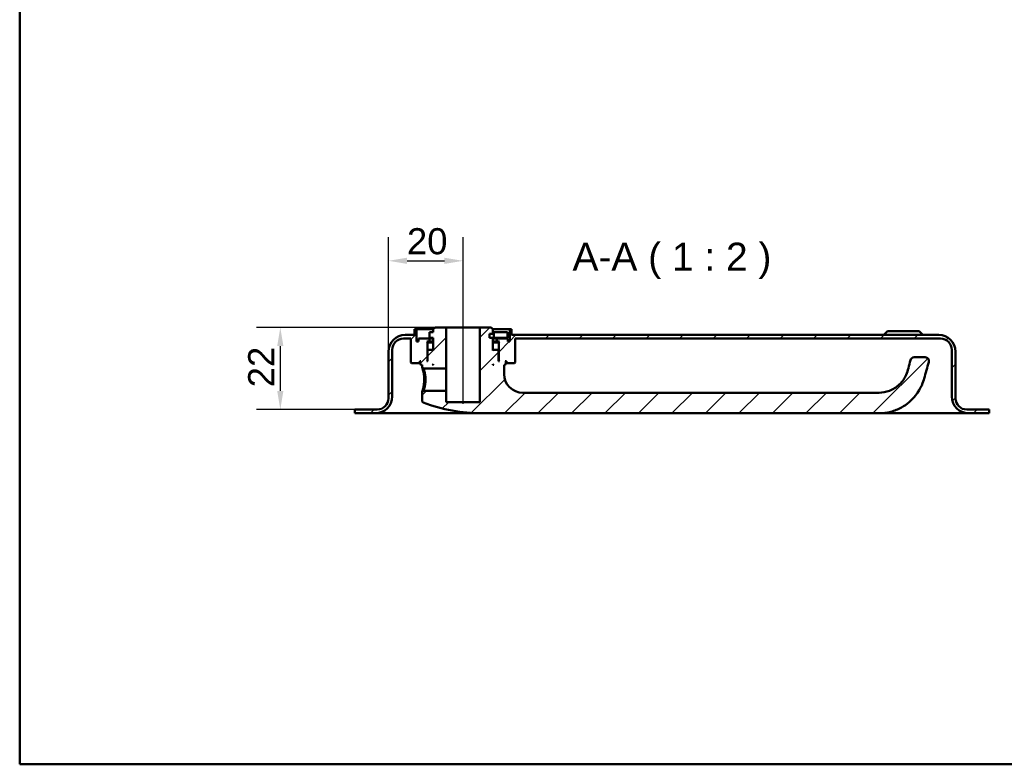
# Model space of a CAD drawing. Header units: millimetres. Extents: x 20 to 833, y 20 to 574.
# Tile 1 of 4: x 20 to 284, y 20 to 219. Entities that reach past the tile are written whole.
import ezdxf

# ---------------------------------------------------------------- set-up
doc = ezdxf.new("R2010")
doc.units = ezdxf.units.MM
doc.header["$LTSCALE"] = 2
for name, color, linetype, lineweight in [('Bemaßungen(DIN)', 7, 'Continuous', 25), ('Mittellinie(DIN)', 7, 'Continuous', 25), ('Sichtbare Kanten(DIN)', 7, 'Continuous', 50), ('Skizziergeometrie(DIN)', 7, 'Continuous', 50), ('Symbole(DIN)', 7, 'Continuous', 25)]:
    doc.layers.add(name, color=color, linetype=linetype, lineweight=lineweight)
doc.layers.add('Schraffur', color=179, linetype='Continuous', lineweight=9, true_color=0x1e1e47)
doc.styles.add('Aktuell-DINGroßer Text', font='arial.ttf')
doc.styles.add('STANDARD-DIN~0', font='arial.ttf')
doc.dimstyles.new('CAD-LAN', dxfattribs={"dimscale": 2, "dimtxt": 3.5, "dimasz": 2.5, "dimexe": 3.175, "dimexo": 0, "dimgap": 0.8, "dimtad": 1, "dimrnd": 1e-08, "dimtxsty": 'STANDARD-DIN~0', "dimcen": 0.09, "dimdle": 10, "dimclrd": 250, "dimclre": 250, "dimclrt": 250, "dimadec": 0, "dimazin": 2, "dimtfac": 1, "dimtmove": 0, "dimatfit": 3, "dimfxl": 1, "dimtolj": 1, "dimtzin": 0, "dimlwd": 25, "dimlwe": 25, "dimarcsym": 0})

# ---------------------------------------------------------------- blocks, each defined once
blk = doc.blocks.new('Ränder Standardrahmen')
at = {"layer": 'Skizziergeometrie(DIN)', "flags": 128}
blk.add_lwpolyline([(10, 10), (10, 287), (410, 287), (410, 10), (10, 10)], dxfattribs=at)
blk = doc.blocks.new('*D24')
at = {"layer": 'Bemaßungen(DIN)', "color": 250, "linetype": 'Continuous', "lineweight": 25, "true_color": 0x3f3f3f, "transparency": 16777216}
for p, q in [((118.87, 130.54), (118.87, 161.24)), ((138.87, 142.04), (138.87, 161.24)), ((123.87, 154.89), (133.87, 154.89))]:
    blk.add_line(p, q, dxfattribs=at)
at = {"layer": 'Bemaßungen(DIN)', "color": 250, "linetype": 'Continuous', "true_color": 0x3f3f3f, "transparency": 16777216}
for points in [[(123.87, 155.72), (123.87, 154.06), (118.87, 154.89)], [(133.87, 155.72), (133.87, 154.06), (138.87, 154.89)]]:
    blk.add_solid(points, dxfattribs=at)
at = {"layer": 'Defpoints', "color": 0, "linetype": 'Continuous', "transparency": 16777216}
for p in [(138.87, 154.89), (138.87, 142.04), (118.87, 130.54)]:
    blk.add_point(p, dxfattribs=at)
at = {"layer": 'Bemaßungen(DIN)', "color": 250, "linetype": 'Continuous', "lineweight": 25, "true_color": 0x3f3f3f, "transparency": 16777216, "insert": (123.81, 163.64), "char_height": 7, "attachment_point": 1, "style": 'STANDARD-DIN~0'}
blk.add_mtext('\\A1;20', dxfattribs=at)
blk = doc.blocks.new('*D25')
at = {"layer": 'Bemaßungen(DIN)', "color": 250, "linetype": 'Continuous', "lineweight": 25, "true_color": 0x3f3f3f, "transparency": 16777216}
for p, q in [((131.37, 137.04), (83.52, 137.04)), ((89.87, 132.04), (89.87, 120.04)), ((109.87, 115.04), (83.52, 115.04))]:
    blk.add_line(p, q, dxfattribs=at)
at = {"layer": 'Bemaßungen(DIN)', "color": 250, "linetype": 'Continuous', "true_color": 0x3f3f3f, "transparency": 16777216}
for points in [[(89.03, 132.04), (90.7, 132.04), (89.87, 137.04)], [(89.03, 120.04), (90.7, 120.04), (89.87, 115.04)]]:
    blk.add_solid(points, dxfattribs=at)
at = {"layer": 'Defpoints', "color": 0, "linetype": 'Continuous', "transparency": 16777216}
for p in [(131.37, 137.04), (89.87, 115.04), (109.87, 115.04)]:
    blk.add_point(p, dxfattribs=at)
at = {"layer": 'Bemaßungen(DIN)', "color": 250, "linetype": 'Continuous', "lineweight": 25, "true_color": 0x3f3f3f, "transparency": 16777216, "insert": (81.24, 121), "char_height": 7, "attachment_point": 1, "rotation": 90, "style": 'STANDARD-DIN~0'}
blk.add_mtext('\\A1;22', dxfattribs=at)

msp = doc.modelspace()

# ---------------------------------------------------------------- hatches: boundary and pattern name
at = {"layer": 'Schraffur'}
h = msp.add_hatch(dxfattribs=at)
h.set_pattern_fill('ANSI31', color=256, scale=50.8, style=0)
h.set_pattern_definition([(45, (0, 0), (-4.49013, 4.49013), [])])
edge = h.paths.add_edge_path()
edge.add_spline(control_points=[(127.868, 117.384), (127.87, 117.348), (127.874, 117.312), (127.89, 117.242), (127.901, 117.208), (127.947, 117.107), (127.989, 117.056), (128.078, 116.974), (128.133, 116.939), (128.193, 116.917)], knot_values=[-0.0531928, -0.0531928, -0.0531928, -0.0531928, -0.0447959, -0.0447959, -0.0363986, -0.0363986, -0.0190548, -0.0190548, -0.0000009, -0.0000009, -0.0000009, -0.0000009], degree=3, periodic=0)
edge.add_ellipse((143.868, 158.209), major_axis=(-15.675, -41.291), ratio=1, start_angle=0, end_angle=20.78805)
edge.add_line((143.868, 114.042), (250.368, 114.042))
edge.add_spline(control_points=[(250.368, 114.042), (251.421, 114.042), (252.475, 114.178), (254.515, 114.703), (255.502, 115.093), (257.876, 116.408), (259.156, 117.51), (261.729, 120.765), (262.247, 122.6), (262.874, 124.815), (263.3, 126.291), (263.723, 127.767)], knot_values=[-1.0345986, -1.0345986, -1.0345986, -1.0345986, -0.938232, -0.938232, -0.841905, -0.841905, -0.689939, -0.689939, -0.4605968, -0.4605968, 0, 0, 0, 0], degree=3, periodic=0)
edge.add_ellipse((262.762, 128.042), major_axis=(0.961, -0.276), ratio=1, start_angle=0, end_angle=106)
edge.add_line((262.762, 129.042), (259.761, 129.042))
edge.add_ellipse((259.761, 128.042), major_axis=(0, 1), ratio=1, start_angle=0, end_angle=76.78481)
edge.add_spline(control_points=[(258.788, 128.271), (258.427, 126.735), (258.148, 125.47), (257.231, 123.447), (256.68, 122.578), (255.014, 121.007), (254.125, 120.444), (252.26, 119.727), (251.313, 119.542), (250.368, 119.542)], knot_values=[-1.4743943, -1.4743943, -1.4743943, -1.4743943, -0.9712289, -0.9712289, -0.5989666, -0.5989666, -0.2834298, -0.2834298, 0, 0, 0, 0], degree=3, periodic=0)
edge.add_line((250.368, 119.542), (154.868, 119.542))
edge.add_ellipse((154.868, 124.542), major_axis=(0, -5), ratio=1, start_angle=270, end_angle=360, ccw=False)
edge.add_line((149.868, 124.542), (149.868, 127.042))
edge.add_line((149.868, 127.042), (150.168, 127.042))
edge.add_line((150.168, 127.042), (150.368, 127.242))
edge.add_line((150.368, 127.242), (150.368, 127.842))
edge.add_line((150.368, 127.842), (150.168, 128.042))
edge.add_line((150.168, 128.042), (150.468, 128.042))
edge.add_line((150.468, 128.042), (150.468, 127.542))
edge.add_line((150.468, 127.542), (150.568, 127.442))
edge.add_line((150.568, 127.442), (152.668, 127.442))
edge.add_line((152.668, 127.442), (152.868, 127.642))
edge.add_line((152.868, 127.642), (152.868, 134.042))
edge.add_line((152.868, 134.042), (266.868, 134.042))
edge.add_ellipse((266.868, 131.042), major_axis=(0, 3), ratio=1, start_angle=270, end_angle=360, ccw=False)
edge.add_line((269.868, 131.042), (269.868, 118.542))
edge.add_ellipse((274.368, 118.542), major_axis=(-4.5, 0), ratio=1, start_angle=0, end_angle=90)
edge.add_line((274.368, 114.042), (279.868, 114.042))
edge.add_line((279.868, 114.042), (279.868, 115.042))
edge.add_line((279.868, 115.042), (273.868, 115.042))
edge.add_ellipse((273.868, 118.042), major_axis=(0, -3), ratio=1, start_angle=270, end_angle=360, ccw=False)
edge.add_line((270.868, 118.042), (270.868, 130.542))
edge.add_ellipse((266.368, 130.542), major_axis=(4.5, 0), ratio=1, start_angle=0, end_angle=90)
edge.add_line((266.368, 135.042), (151.868, 135.042))
edge.add_line((151.868, 135.042), (151.868, 136.542))
edge.add_line((151.868, 136.542), (151.368, 136.542))
edge.add_line((151.368, 136.542), (151.368, 133.242))
edge.add_line((151.368, 133.242), (150.868, 133.242))
edge.add_line((150.868, 133.242), (150.868, 134.042))
edge.add_line((150.868, 134.042), (147.868, 134.042))
edge.add_line((147.868, 134.042), (147.868, 133.242))
edge.add_line((147.868, 133.242), (148.618, 133.242))
edge.add_line((148.618, 133.242), (148.418, 133.042))
edge.add_line((148.418, 133.042), (148.418, 128.242))
edge.add_line((148.418, 128.242), (148.618, 128.042))
edge.add_line((148.618, 128.042), (148.368, 128.042))
edge.add_line((148.368, 128.042), (148.368, 130.842))
edge.add_line((148.368, 130.842), (148.168, 131.042))
edge.add_line((148.168, 131.042), (147.068, 131.042))
edge.add_line((147.068, 131.042), (146.868, 130.842))
edge.add_line((146.868, 130.842), (146.868, 134.242))
edge.add_line((146.868, 134.242), (145.968, 134.242))
edge.add_line((145.968, 134.242), (145.968, 135.342))
edge.add_line((145.968, 135.342), (146.868, 135.342))
edge.add_line((146.868, 135.342), (146.868, 136.542))
edge.add_line((146.868, 136.542), (146.368, 137.042))
edge.add_line((146.368, 137.042), (143.368, 137.042))
edge.add_line((143.368, 137.042), (143.368, 117.042))
edge.add_line((143.368, 117.042), (134.368, 117.042))
edge.add_line((134.368, 117.042), (134.368, 120.042))
edge.add_line((134.368, 120.042), (128.239, 120.042))
edge.add_spline(control_points=[(128.239, 120.042), (128.178, 119.982), (128.116, 119.922), (127.992, 119.802), (127.93, 119.742), (127.868, 119.682)], knot_values=[-0.0518032, -0.0518032, -0.0518032, -0.0518032, -0.025988, -0.025988, 0, 0, 0, 0], degree=3, periodic=0)
edge.add_line((127.868, 119.682), (127.868, 117.384))
h.paths.add_polyline_path([(146.868, 127.242), (147.068, 127.042), (146.868, 127.042)], flags=0)
edge = h.paths.add_edge_path()
edge.add_ellipse((115.868, 118.042), major_axis=(3, 0), ratio=1, start_angle=270, end_angle=360)
edge.add_line((118.868, 118.042), (118.868, 130.542))
edge.add_ellipse((123.368, 130.542), major_axis=(0, 4.5), ratio=1, start_angle=0, end_angle=90, ccw=False)
edge.add_line((123.368, 135.042), (125.868, 135.042))
edge.add_line((125.868, 135.042), (125.868, 136.542))
edge.add_line((125.868, 136.542), (126.368, 136.542))
edge.add_line((126.368, 136.542), (126.368, 133.242))
edge.add_line((126.368, 133.242), (126.868, 133.242))
edge.add_line((126.868, 133.242), (126.868, 134.042))
edge.add_line((126.868, 134.042), (129.868, 134.042))
edge.add_line((129.868, 134.042), (129.868, 133.242))
edge.add_line((129.868, 133.242), (129.118, 133.242))
edge.add_line((129.118, 133.242), (129.318, 133.042))
edge.add_line((129.318, 133.042), (129.318, 128.242))
edge.add_line((129.318, 128.242), (129.118, 128.042))
edge.add_line((129.118, 128.042), (129.368, 128.042))
edge.add_line((129.368, 128.042), (129.368, 130.842))
edge.add_line((129.368, 130.842), (129.568, 131.042))
edge.add_line((129.568, 131.042), (130.668, 131.042))
edge.add_line((130.668, 131.042), (130.868, 130.842))
edge.add_line((130.868, 130.842), (130.868, 134.242))
edge.add_line((130.868, 134.242), (129.901, 134.242))
edge.add_line((129.901, 134.242), (129.901, 135.742))
edge.add_line((129.901, 135.742), (130.868, 135.742))
edge.add_line((130.868, 135.742), (130.868, 136.542))
edge.add_line((130.868, 136.542), (131.368, 137.042))
edge.add_line((131.368, 137.042), (134.368, 137.042))
edge.add_line((134.368, 137.042), (134.368, 126.042))
edge.add_line((134.368, 126.042), (128.241, 126.042))
edge.add_spline(control_points=[(128.241, 126.042), (128.179, 126.102), (128.117, 126.162), (127.993, 126.282), (127.931, 126.343), (127.868, 126.403)], knot_values=[-0.051974, -0.051974, -0.051974, -0.051974, -0.0261518, -0.0261518, -0.0001648, -0.0001648, -0.0001648, -0.0001648], degree=3, periodic=0)
edge.add_line((127.868, 126.403), (127.868, 127.042))
edge.add_line((127.868, 127.042), (127.568, 127.042))
edge.add_line((127.568, 127.042), (127.368, 127.242))
edge.add_line((127.368, 127.242), (127.368, 127.842))
edge.add_line((127.368, 127.842), (127.568, 128.042))
edge.add_line((127.568, 128.042), (127.268, 128.042))
edge.add_line((127.268, 128.042), (127.268, 127.542))
edge.add_line((127.268, 127.542), (127.168, 127.442))
edge.add_line((127.168, 127.442), (125.068, 127.442))
edge.add_line((125.068, 127.442), (124.868, 127.642))
edge.add_line((124.868, 127.642), (124.868, 134.042))
edge.add_line((124.868, 134.042), (122.868, 134.042))
edge.add_ellipse((122.868, 131.042), major_axis=(-3, 0), ratio=1, start_angle=270, end_angle=360)
edge.add_line((119.868, 131.042), (119.868, 118.542))
edge.add_ellipse((115.368, 118.542), major_axis=(0, -4.5), ratio=1, start_angle=0, end_angle=90, ccw=False)
edge.add_line((115.368, 114.042), (109.868, 114.042))
edge.add_line((109.868, 114.042), (109.868, 115.042))
edge.add_line((109.868, 115.042), (115.868, 115.042))
h.paths.add_polyline_path([(130.668, 127.042), (130.868, 127.242), (130.868, 127.042)], flags=0)

# ---------------------------------------------------------------- linework, layer by layer
at = {"layer": 'Mittellinie(DIN)', "linetype": 'Continuous'}
msp.add_line((138.868, 116.542), (138.868, 142.042), dxfattribs=at)
at = {"layer": 'Sichtbare Kanten(DIN)'}
for p, q in [((125.868, 135.042), (123.368, 135.042)), ((126.368, 136.542), (125.868, 136.542)), ((125.868, 136.542), (125.868, 135.042)), ((126.368, 133.242), (126.368, 136.542)), ((126.368, 136.542), (130.868, 136.542)), ((130.868, 135.742), (129.901, 135.742)), ((129.901, 135.742), (129.901, 134.242)), ((131.368, 137.042), (130.868, 136.542)), ((130.868, 136.542), (130.868, 135.742)), ((134.368, 137.042), (131.368, 137.042)), ((134.368, 126.042), (134.368, 137.042)), ((143.368, 137.042), (134.368, 137.042)), ((146.368, 137.042), (143.368, 137.042)), ((143.368, 137.042), (143.368, 117.042)), ((145.968, 134.242), (145.968, 135.342)), ((145.968, 135.342), (146.868, 135.342)), ((146.868, 136.542), (146.368, 137.042)), ((146.868, 135.342), (146.868, 136.542)), ((146.868, 136.542), (151.368, 136.542)), ((147.076, 135.742), (146.868, 135.742)), ((150.776, 135.742), (147.076, 135.742)), ((147.076, 135.742), (147.076, 134.242)), ((150.776, 135.742), (150.776, 134.242)), ((151.868, 136.542), (151.368, 136.542)), ((151.368, 136.542), (151.368, 133.242)), ((151.868, 135.042), (151.868, 136.542)), ((266.368, 135.042), (151.868, 135.042)), ((252.618, 136.042), (251.618, 135.042)), ((252.618, 136.042), (261.118, 136.042)), ((261.118, 136.042), (262.118, 135.042)), ((122.868, 134.042), (124.868, 134.042)), ((124.868, 134.042), (124.868, 127.642)), ((126.868, 133.242), (126.368, 133.242)), ((129.868, 134.042), (126.868, 134.042)), ((126.868, 134.042), (126.868, 133.242)), ((129.318, 133.042), (129.118, 133.242)), ((129.118, 133.242), (129.868, 133.242)), ((129.318, 128.242), (129.318, 133.042)), ((129.318, 133.042), (130.868, 133.042)), ((129.868, 133.242), (129.868, 134.042)), ((129.868, 134.042), (130.868, 134.042)), ((130.868, 133.242), (129.868, 133.242)), ((129.901, 134.242), (130.868, 134.242)), ((130.868, 134.242), (130.868, 130.842)), ((146.868, 134.242), (145.968, 134.242)), ((146.868, 130.842), (146.868, 134.242)), ((146.868, 134.242), (147.076, 134.242)), ((146.868, 134.042), (147.868, 134.042)), ((147.868, 133.242), (146.868, 133.242)), ((146.868, 133.042), (148.418, 133.042)), ((147.076, 134.242), (150.776, 134.242)), ((150.868, 134.042), (147.868, 134.042)), ((147.868, 134.042), (147.868, 133.242)), ((147.868, 133.242), (148.618, 133.242)), ((148.618, 133.242), (148.418, 133.042)), ((148.418, 133.042), (148.418, 128.242)), ((150.868, 133.242), (150.868, 134.042)), ((151.368, 133.242), (150.868, 133.242)), ((152.868, 127.642), (152.868, 134.042)), ((152.868, 134.042), (266.868, 134.042)), ((118.868, 130.542), (118.868, 118.042)), ((119.868, 118.542), (119.868, 131.042)), ((129.568, 131.042), (129.368, 130.842)), ((129.368, 130.842), (129.368, 128.042)), ((130.668, 131.042), (129.568, 131.042)), ((130.868, 130.842), (130.668, 131.042)), ((130.868, 131.042), (130.668, 131.042)), ((147.068, 131.042), (146.868, 130.842)), ((147.068, 131.042), (146.868, 131.042)), ((148.168, 131.042), (147.068, 131.042)), ((148.368, 130.842), (148.168, 131.042)), ((148.368, 128.042), (148.368, 130.842)), ((269.868, 131.042), (269.868, 118.542)), ((270.868, 118.042), (270.868, 130.542)), ((124.868, 127.642), (125.068, 127.442)), ((125.068, 127.442), (127.168, 127.442)), ((127.168, 127.442), (127.268, 127.542)), ((127.168, 127.442), (127.368, 127.442)), ((127.268, 127.542), (127.268, 128.042)), ((127.268, 128.042), (127.568, 128.042)), ((127.368, 127.542), (127.268, 127.542)), ((127.568, 128.042), (127.368, 127.842)), ((127.368, 127.842), (127.368, 127.242)), ((127.368, 127.242), (127.568, 127.042)), ((127.568, 127.042), (127.868, 127.042)), ((127.868, 127.042), (127.868, 126.403)), ((129.118, 128.042), (129.318, 128.242)), ((129.368, 128.042), (129.118, 128.042)), ((129.368, 128.242), (129.318, 128.242)), ((130.668, 127.042), (130.868, 127.242)), ((130.868, 127.042), (130.668, 127.042)), ((130.868, 127.242), (130.868, 127.042)), ((146.868, 127.242), (147.068, 127.042)), ((146.868, 127.042), (146.868, 127.242)), ((147.068, 127.042), (146.868, 127.042)), ((148.418, 128.242), (148.368, 128.242)), ((148.618, 128.042), (148.368, 128.042)), ((148.418, 128.242), (148.618, 128.042)), ((149.868, 124.542), (149.868, 127.042)), ((149.868, 127.042), (150.168, 127.042)), ((150.368, 127.842), (150.168, 128.042)), ((150.168, 128.042), (150.468, 128.042)), ((150.168, 127.042), (150.368, 127.242)), ((150.368, 127.242), (150.368, 127.842)), ((150.468, 127.542), (150.368, 127.542)), ((150.368, 127.442), (150.568, 127.442)), ((150.468, 128.042), (150.468, 127.542)), ((150.468, 127.542), (150.568, 127.442)), ((150.568, 127.442), (152.668, 127.442)), ((152.668, 127.442), (152.868, 127.642)), ((262.762, 129.042), (259.761, 129.042)), ((127.869, 126.403), (128.241, 126.042)), ((128.241, 126.042), (134.368, 126.042)), ((134.368, 126.042), (134.368, 120.042)), ((128.24, 120.042), (127.868, 119.682)), ((127.868, 119.682), (127.868, 117.384)), ((134.368, 120.042), (128.239, 120.042)), ((134.368, 117.042), (134.368, 120.042)), ((250.368, 119.542), (154.868, 119.542)), ((143.368, 117.042), (134.368, 117.042)), ((115.868, 115.042), (109.868, 115.042)), ((109.868, 115.042), (109.868, 114.042)), ((109.868, 114.042), (115.368, 114.042)), ((115.368, 114.042), (126.868, 114.042)), ((126.868, 114.042), (143.868, 114.042)), ((143.868, 114.042), (250.368, 114.042)), ((250.368, 114.042), (262.868, 114.042)), ((262.868, 114.042), (274.368, 114.042)), ((279.868, 115.042), (273.868, 115.042)), ((274.368, 114.042), (279.868, 114.042)), ((279.868, 114.042), (279.868, 115.042))]:
    msp.add_line(p, q, dxfattribs=at)
for centre, radius, start, end in [((123.368, 130.542), 4.5, 90, 180), ((266.368, 130.542), 4.5, 0, 90), ((122.868, 131.042), 3, 90, 180), ((266.868, 131.042), 3, 0, 90), ((259.761, 128.042), 1, 90, 166.78481), ((262.762, 128.042), 1, 344, 90), ((154.868, 124.542), 5, 180, 270), ((115.368, 118.542), 4.5, 270, 0), ((115.868, 118.042), 3, 270, 0), ((143.868, 158.209), 44.167, 249.21195, 270), ((274.368, 118.542), 4.5, 180, 270), ((273.868, 118.042), 3, 180, 270)]:
    msp.add_arc(centre, radius, start, end, dxfattribs=at)
for points, knots in [([(258.788, 128.271), (258.427, 126.735), (258.148, 125.47), (257.231, 123.447), (256.68, 122.578), (255.014, 121.007), (254.125, 120.444), (252.26, 119.727), (251.313, 119.542), (250.368, 119.542)], [-1.4743943, -1.4743943, -1.4743943, -1.4743943, -0.9712289, -0.9712289, -0.5989666, -0.5989666, -0.2834298, -0.2834298, 0, 0, 0, 0]), ([(250.368, 114.042), (251.421, 114.042), (252.475, 114.178), (254.515, 114.703), (255.502, 115.093), (257.876, 116.408), (259.156, 117.51), (261.729, 120.765), (262.247, 122.6), (262.874, 124.815), (263.3, 126.291), (263.723, 127.767)], [-1.0345986, -1.0345986, -1.0345986, -1.0345986, -0.938232, -0.938232, -0.841905, -0.841905, -0.689939, -0.689939, -0.4605968, -0.4605968, 0, 0, 0, 0]), ([(127.869, 126.403), (127.869, 126.403), (127.892, 126.332), (127.985, 126.036), (128.225, 125.17), (128.432, 124.051), (128.433, 123.042), (128.433, 123.042), (128.433, 123.042), (128.433, 123.042)], [-0.52855891, -0.52855891, -0.52855891, -0.52855891, -0.45322919, -0.33992189, -0.30215279, 0, 0, 0, 0.00002161, 0.00002161, 0.00002161, 0.00002161]), ([(128.786, 123.042), (128.786, 123.042), (128.786, 123.042), (128.786, 123.042), (128.784, 123.943), (128.607, 124.83), (128.45, 125.386), (128.43, 125.456), (128.411, 125.521), (128.393, 125.58), (128.338, 125.759), (128.293, 125.89), (128.267, 125.966), (128.25, 126.016), (128.241, 126.042), (128.241, 126.042)], [2.11504783, 2.11504783, 2.11504783, 2.11504783, 2.11506954, 2.11506954, 2.11506954, 2.41722233, 2.41722233, 2.41722233, 2.45499143, 2.45499143, 2.45499143, 2.56829872, 2.56829872, 2.56829872, 2.64387842, 2.64387842, 2.64387842, 2.64387842]), ([(128.433, 123.042), (128.434, 122.538), (128.345, 121.521), (128.074, 120.33), (127.896, 119.767), (127.868, 119.682), (127.868, 119.682)], [-2.11504792, -2.11504792, -2.11504792, -2.11504792, -1.96399314, -1.81291674, -1.66184035, -1.58650589, -1.58650589, -1.58650589, -1.58650589]), ([(128.239, 120.042), (128.24, 120.042), (128.249, 120.068), (128.266, 120.118), (128.301, 120.219), (128.37, 120.42), (128.448, 120.697), (128.526, 120.975), (128.613, 121.33), (128.678, 121.734), (128.744, 122.138), (128.787, 122.592), (128.786, 123.042)], [3.70156783, 3.70156783, 3.70156783, 3.70156783, 3.77690989, 3.77690989, 3.77690989, 3.92798628, 3.92798628, 3.92798628, 4.07906268, 4.07906268, 4.07906268, 4.23011736, 4.23011736, 4.23011736, 4.23011736]), ([(127.87, 117.384), (127.87, 117.348), (127.874, 117.312), (127.89, 117.242), (127.901, 117.208), (127.947, 117.107), (127.989, 117.056), (128.078, 116.974), (128.133, 116.939), (128.192, 116.917)], [-0.053192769, -0.053192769, -0.053192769, -0.053192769, -0.044795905, -0.044795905, -0.036398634, -0.036398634, -0.019054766, -0.019054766, -0.000000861, -0.000000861, -0.000000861, -0.000000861])]:
    msp.add_open_spline(points, degree=3, knots=knots, dxfattribs=at)

# ---------------------------------------------------------------- block references
at = {"xscale": 2, "yscale": 2, "zscale": 2}
msp.add_blockref('Ränder Standardrahmen', (0, 0), dxfattribs=at)

# ---------------------------------------------------------------- texts
at = {"layer": 'Symbole(DIN)', "color": 7, "insert": (168.196, 150.042), "char_height": 7.4676, "attachment_point": 7, "style": 'Aktuell-DINGroßer Text'}
msp.add_mtext('A-A ( 1 : 2 )', dxfattribs=at)

# ---------------------------------------------------------------- dimensions: what is measured, and where the dimension line sits
at = {"layer": 'Bemaßungen(DIN)', "color": 250, "linetype": 'Continuous', "lineweight": 25, "true_color": 0x3f3f3f}
for base, p1, p2, angle, picture, middle in [((138.868, 154.89), (118.868, 130.542), (138.868, 142.042), 180, '*D24', (128.868, 154.89)), ((89.868, 115.042), (131.368, 137.042), (109.868, 115.042), 90, '*D25', (89.868, 126.042))]:
    dim = msp.add_linear_dim(base=base, p1=p1, p2=p2, angle=angle, dimstyle='CAD-LAN', override={"dimgap": 0.8, "dimdec": 2, "dimtol": 0, "dimlim": 0, "dimtp": 0, "dimtm": 0, "dimtdec": 2, "dimtofl": 0, "dimatfit": 1}, dxfattribs=at)
    dim.commit()
    dim.dimension.update_dxf_attribs({"geometry": picture, "text_midpoint": middle, "dimtype": 160})

doc.saveas('drawing.dxf')
